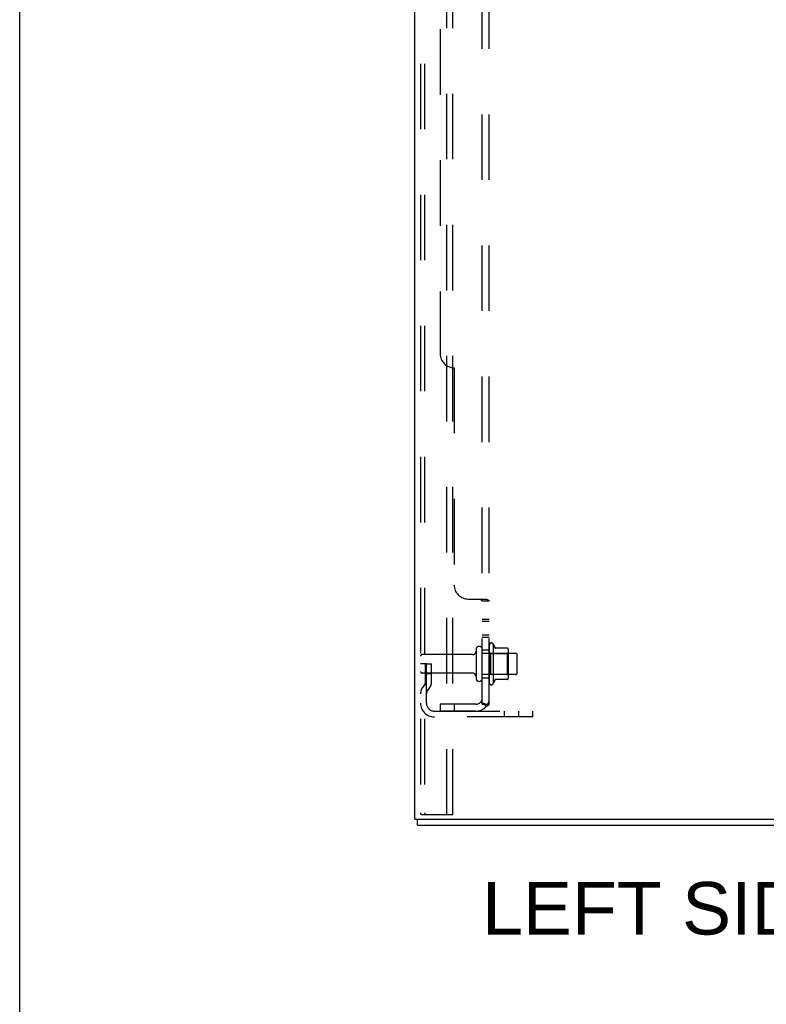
# Model space of a CAD drawing. Header units: inches. Extents: x 0 to 212, y 0 to 138.
# Tile 1 of 256: x 0 to 13, y 35 to 53. Entities that reach past the tile are written whole.
import ezdxf

# ---------------------------------------------------------------- set-up
doc = ezdxf.new("R2010")
doc.units = ezdxf.units.IN
doc.header["$LTSCALE"] = 11.6875
doc.header["$MEASUREMENT"] = 0
doc.linetypes.add('HIDDEN', pattern=[0.2, 0.1, -0.1])
doc.layers.get('0').update_dxf_attribs({"linetype": 'CONTINUOUS'})
for name, color, linetype in [('DEFAULT_2', 8, 'HIDDEN'), ('DIMENSIONS', 7, 'CONTINUOUS'), ('SUBPANEL', 7, 'CONTINUOUS')]:
    doc.layers.add(name, color=color, linetype=linetype)
doc.styles.get("Standard").update_dxf_attribs({"font": 'arial.ttf'})

msp = doc.modelspace()

# ---------------------------------------------------------------- linework, layer by layer
at = {"color": 7, "linetype": 'Continuous'}
for p, q in [((0, 0), (0, 137.5)), ((7.093, 38.321), (7.093, 38.425)), ((7.093, 38.321), (18.989, 38.321))]:
    msp.add_line(p, q, dxfattribs=at)
at = {"color": 3, "linetype": 'Continuous'}
for q in [(7.041, 101.393), (19.041, 38.425)]:
    msp.add_line((7.041, 38.425), q, dxfattribs=at)
at = {"layer": 'DEFAULT_2', "color": 8, "linetype": 'HIDDEN'}
for p, q in [((7.145, 100.988), (7.145, 38.538)), ((7.218, 100.988), (7.218, 38.538)), ((7.616, 38.508), (7.616, 101.018)), ((7.72, 38.508), (7.72, 101.018)), ((8.135, 41.453), (8.135, 40.938)), ((8.245, 40.938), (8.245, 41.453)), ((8.37, 41.53), (8.37, 40.862)), ((8.44, 41.552), (8.44, 40.84)), ((8.695, 41.473), (8.467, 41.473)), ((8.706, 41.451), (8.706, 40.94)), ((8.072, 41.361), (7.175, 41.361)), ((8.84, 41.383), (8.245, 41.383)), ((8.39, 41.379), (8.37, 41.399)), ((8.39, 41.379), (8.686, 41.379)), ((8.39, 41.379), (8.39, 41.012)), ((8.686, 41.379), (8.706, 41.399)), ((8.686, 41.379), (8.686, 41.012)), ((8.87, 41.038), (8.87, 41.353)), ((7.249, 41.196), (7.145, 41.196)), ((7.235, 40.855), (7.235, 41.196)), ((7.249, 41.196), (7.339, 41.196)), ((7.249, 40.495), (7.249, 41.196)), ((7.339, 40.855), (7.339, 41.196)), ((8.072, 41.031), (7.175, 41.031)), ((7.235, 41.021), (7.339, 41.021)), ((8.84, 41.008), (8.245, 41.008)), ((8.39, 41.012), (8.37, 40.992)), ((8.39, 41.012), (8.686, 41.012)), ((8.686, 41.012), (8.706, 40.992)), ((7.233, 40.849), (7.184, 40.781)), ((7.317, 40.789), (7.268, 40.721)), ((8.695, 40.918), (8.467, 40.918)), ((7.391, 40.352), (9.145, 40.352)), ((9.145, 40.248), (7.391, 40.248)), ((8.642, 40.248), (8.642, 40.352)), ((8.898, 40.248), (8.898, 40.352)), ((9.145, 40.248), (9.145, 40.352)), ((7.166, 38.508), (7.239, 38.508)), ((7.239, 38.508), (7.72, 38.508))]:
    msp.add_line(p, q, dxfattribs=at)
for points in [[(7.145, 38.538), (7.145, 38.53), (7.147, 38.523), (7.151, 38.517), (7.155, 38.512), (7.16, 38.509), (7.166, 38.508)], [(7.218, 38.538), (7.219, 38.53), (7.221, 38.523), (7.224, 38.517), (7.229, 38.512), (7.234, 38.509), (7.239, 38.508)]]:
    msp.add_lwpolyline(points, dxfattribs=at)
for centre, radius, start, end in [((8.19, 41.453), 0.055, 0, 180), ((8.408, 41.53), 0.0384, 34.4497, 180), ((7.839, 41.196), 0.698, 23.9679, 30.6631), ((8.486, 41.483), 0.01, 203.9679, 270), ((8.695, 41.463), 0.01, 5.1938, 90), ((8.564, 41.451), 0.141, 0, 5.2081), ((7.175, 41.331), 0.03, 90, 180), ((8.072, 41.423), 0.0625, 270, 360), ((8.84, 41.353), 0.03, 0, 90), ((7.175, 41.061), 0.03, 180, 270), ((8.072, 40.968), 0.0625, 0, 90), ((8.19, 40.938), 0.055, 180, 360), ((8.695, 40.928), 0.01, 270, 354.8062), ((8.564, 40.94), 0.141, 354.7919, 360), ((8.84, 41.038), 0.03, 270, 360), ((7.353, 40.66), 0.208, 144.2461, 180), ((7.225, 40.855), 0.01, 324.2461, 360), ((7.225, 40.855), 0.114, 324.2461, 360), ((8.408, 40.862), 0.0384, 180, 325.5503), ((7.839, 41.196), 0.698, 329.3369, 336.0321), ((8.486, 40.908), 0.01, 90, 156.0321), ((7.353, 40.66), 0.104, 144.2461, 180), ((7.391, 40.495), 0.246, 180, 270), ((7.391, 40.495), 0.142, 180, 270)]:
    msp.add_arc(centre, radius, start, end, dxfattribs=at)
at = {"layer": 'SUBPANEL', "color": 8, "linetype": 'HIDDEN'}
for p, q in [((8.245, 40.477), (8.245, 96.165)), ((8.37, 40.477), (8.37, 96.165)), ((7.495, 89.915), (7.495, 46.727)), ((7.745, 46.477), (7.745, 42.602)), ((7.995, 42.352), (8.316, 42.352)), ((8.219, 42.347), (8.219, 42.345)), ((8.245, 42.317), (8.37, 42.317)), ((8.245, 41.992), (8.37, 41.992)), ((8.245, 41.955), (8.37, 41.955)), ((8.245, 41.711), (8.37, 41.711)), ((8.245, 41.674), (8.37, 41.674)), ((8.245, 41.446), (8.37, 41.446)), ((8.245, 40.946), (8.37, 40.946)), ((8.133, 40.477), (7.495, 40.477)), ((7.495, 40.477), (7.495, 40.352)), ((7.745, 40.477), (7.745, 40.352)), ((8.316, 40.439), (8.219, 40.518)), ((8.245, 40.477), (8.37, 40.477)), ((8.133, 40.352), (7.495, 40.352))]:
    msp.add_line(p, q, dxfattribs=at)
for points in [[(8.219, 42.352), (8.219, 42.35), (8.218, 42.349), (8.219, 42.347), (8.219, 42.345), (8.219, 42.344), (8.22, 42.342), (8.221, 42.341), (8.222, 42.339), (8.223, 42.338), (8.225, 42.336), (8.226, 42.335), (8.228, 42.334), (8.23, 42.332), (8.234, 42.33)], [(8.219, 42.352), (8.219, 42.35), (8.218, 42.349)], [(8.22, 42.342), (8.221, 42.341), (8.222, 42.339), (8.223, 42.338), (8.225, 42.336), (8.226, 42.335), (8.228, 42.334)], [(8.234, 42.33), (8.236, 42.328), (8.238, 42.327), (8.239, 42.325), (8.241, 42.324), (8.242, 42.323), (8.243, 42.321), (8.244, 42.32), (8.244, 42.318), (8.245, 42.317)], [(8.238, 42.327), (8.239, 42.325), (8.241, 42.324), (8.242, 42.323), (8.243, 42.321), (8.244, 42.32), (8.244, 42.318), (8.245, 42.317)], [(8.316, 42.352), (8.318, 42.35), (8.32, 42.349), (8.323, 42.347), (8.326, 42.346), (8.329, 42.344), (8.333, 42.343), (8.336, 42.341)], [(8.316, 42.352), (8.318, 42.35), (8.32, 42.349), (8.323, 42.347)], [(8.336, 42.341), (8.343, 42.338), (8.347, 42.337), (8.35, 42.335)], [(8.35, 42.335), (8.353, 42.334), (8.356, 42.332), (8.359, 42.33), (8.362, 42.329), (8.364, 42.327), (8.366, 42.325), (8.367, 42.323), (8.368, 42.321), (8.369, 42.32), (8.369, 42.318), (8.37, 42.317)], [(8.356, 42.332), (8.359, 42.33), (8.362, 42.329)], [(8.366, 42.325), (8.367, 42.323), (8.368, 42.321)], [(8.369, 42.32), (8.369, 42.318), (8.37, 42.317)], [(8.219, 40.518), (8.219, 40.517), (8.218, 40.516), (8.219, 40.516), (8.219, 40.515), (8.219, 40.514), (8.22, 40.512), (8.221, 40.511), (8.222, 40.51), (8.223, 40.508), (8.225, 40.506), (8.226, 40.505), (8.23, 40.501)], [(8.23, 40.501), (8.232, 40.499), (8.234, 40.496), (8.236, 40.494), (8.238, 40.492), (8.239, 40.489), (8.241, 40.487), (8.242, 40.485), (8.243, 40.483), (8.244, 40.481), (8.244, 40.479), (8.245, 40.477)], [(8.304, 40.477), (8.304, 40.477), (8.304, 40.477), (8.304, 40.477), (8.304, 40.477), (8.304, 40.477), (8.303, 40.477), (8.303, 40.477), (8.302, 40.477), (8.302, 40.477), (8.301, 40.477), (8.301, 40.477), (8.3, 40.478), (8.299, 40.478), (8.299, 40.478), (8.298, 40.478), (8.297, 40.478), (8.297, 40.478), (8.296, 40.478), (8.295, 40.479), (8.294, 40.479), (8.294, 40.479), (8.293, 40.479), (8.292, 40.479), (8.291, 40.479), (8.291, 40.48), (8.29, 40.48), (8.289, 40.48), (8.288, 40.48), (8.288, 40.48), (8.287, 40.481), (8.286, 40.481), (8.285, 40.481), (8.284, 40.481), (8.283, 40.481), (8.283, 40.482), (8.282, 40.482), (8.281, 40.482), (8.28, 40.483), (8.279, 40.483), (8.278, 40.483), (8.277, 40.483), (8.276, 40.484), (8.276, 40.484), (8.275, 40.484), (8.274, 40.485), (8.273, 40.485), (8.272, 40.485), (8.271, 40.486), (8.27, 40.486), (8.269, 40.486), (8.268, 40.487), (8.267, 40.487), (8.266, 40.488), (8.265, 40.488), (8.264, 40.488), (8.263, 40.489), (8.262, 40.489), (8.261, 40.49), (8.26, 40.49), (8.259, 40.49), (8.258, 40.491), (8.257, 40.491), (8.256, 40.492), (8.255, 40.492), (8.255, 40.492), (8.254, 40.493), (8.253, 40.493), (8.252, 40.494), (8.251, 40.494), (8.251, 40.494), (8.25, 40.495), (8.249, 40.495), (8.248, 40.496), (8.248, 40.496), (8.247, 40.496), (8.246, 40.497), (8.246, 40.497), (8.245, 40.497), (8.244, 40.498), (8.244, 40.498), (8.243, 40.498), (8.242, 40.499), (8.242, 40.499), (8.241, 40.499), (8.241, 40.5), (8.241, 40.5), (8.241, 40.5), (8.24, 40.5)], [(8.24, 40.5), (8.24, 40.5), (8.24, 40.5), (8.241, 40.5), (8.241, 40.5), (8.241, 40.5), (8.241, 40.499), (8.242, 40.499), (8.242, 40.499), (8.243, 40.498), (8.243, 40.498), (8.244, 40.498), (8.244, 40.497)], [(8.301, 40.477), (8.302, 40.477), (8.302, 40.477), (8.303, 40.477), (8.303, 40.477), (8.304, 40.477), (8.304, 40.477), (8.304, 40.477)], [(8.316, 40.439), (8.318, 40.441), (8.32, 40.443), (8.323, 40.445), (8.326, 40.447), (8.329, 40.449), (8.333, 40.45), (8.336, 40.452), (8.34, 40.454), (8.343, 40.455), (8.347, 40.457), (8.35, 40.458), (8.353, 40.46), (8.356, 40.461), (8.359, 40.463), (8.362, 40.465), (8.364, 40.467), (8.366, 40.469), (8.367, 40.47), (8.368, 40.472), (8.369, 40.474), (8.369, 40.476), (8.37, 40.477)]]:
    msp.add_lwpolyline(points, dxfattribs=at)
for centre, radius, start, end in [((7.745, 46.727), 0.25, 180, 270), ((7.995, 42.602), 0.25, 180, 270), ((8.133, 40.589), 0.237, 270, 360), ((8.133, 40.589), 0.112, 270, 360)]:
    msp.add_arc(centre, radius, start, end, dxfattribs=at)

# ---------------------------------------------------------------- texts
at = {"layer": 'DIMENSIONS', "color": 2, "linetype": 'Continuous', "insert": (13.408, 37.305), "char_height": 0.9375, "width": 10.30901, "attachment_point": 2, "line_spacing_factor": 0.9}
msp.add_mtext('LEFT SIDE VIEW', dxfattribs=at)

doc.saveas('drawing.dxf')
